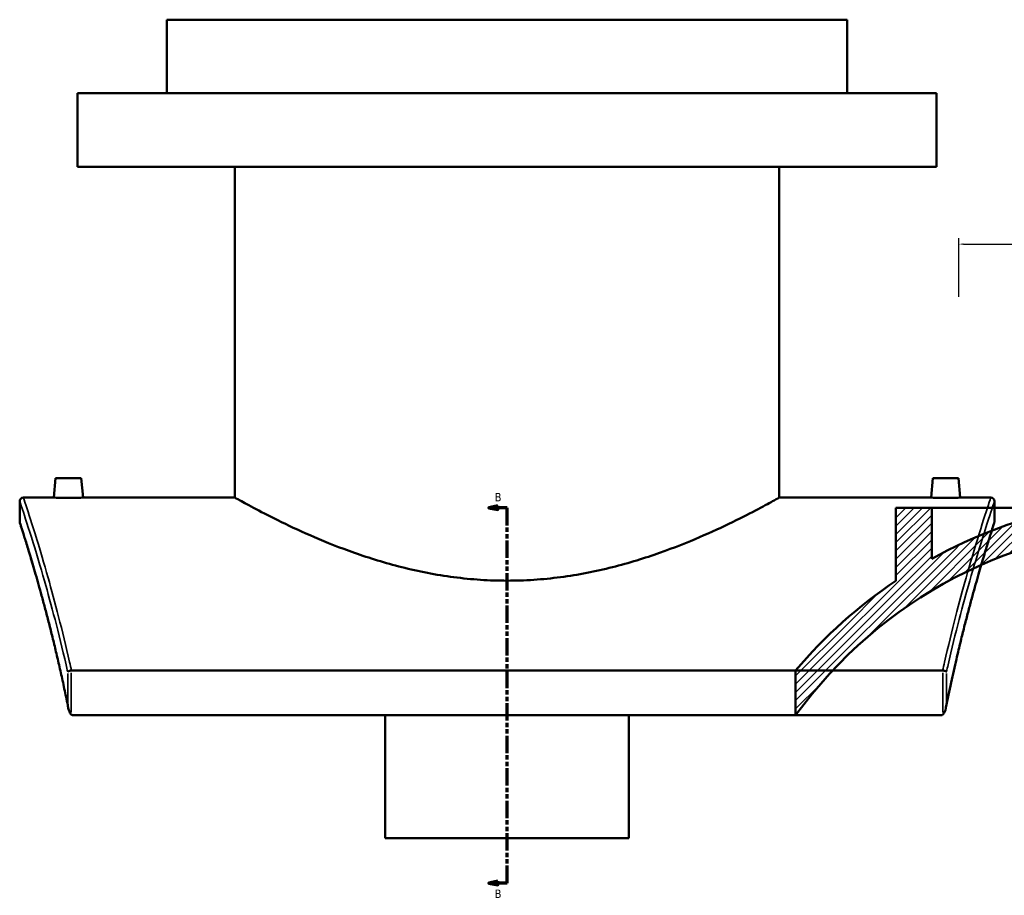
# Model space of a CAD drawing. Header units: millimetres. Extents: x -634 to 1175, y -305 to 962.
# Tile 1 of 12: x -634 to -99, y 37 to 513. Entities that reach past the tile are written whole.
import ezdxf

# ---------------------------------------------------------------- set-up
doc = ezdxf.new("R2010")
doc.units = ezdxf.units.MM
doc.linetypes.add('DOUBLE_DASH_CHAIN', pattern=[1.2403, 0.6614, -0.0827, 0.1654, -0.0827, 0.1654, -0.0827])
for name, color, linetype, lineweight in [('Dimension (ANSI)', 7, 'Continuous', 25), ('Hatch (ANSI)', 7, 'Continuous', 18), ('Section Line (ANSI)', 7, 'DOUBLE_DASH_CHAIN', 70), ('Visible (ANSI)', 7, 'Continuous', 50), ('Visible Narrow (ANSI)', 7, 'Continuous', 35)]:
    doc.layers.add(name, color=color, linetype=linetype, lineweight=lineweight)
doc.styles.add('Label Text (ANSI)', font='tahoma.ttf')
doc.styles.add('Note Text (ANSI)', font='tahoma.ttf')
doc.dimstyles.new('Default - mm (ANSI)', dxfattribs={"dimtxt": 2.4, "dimasz": 2.5, "dimexe": 3.175, "dimexo": 1.6002, "dimgap": 0.8, "dimtad": 0, "dimtoh": 1, "dimdec": 0, "dimrnd": 1e-08, "dimzin": 4, "dimdsep": 46, "dimtxsty": 'Note Text (ANSI)', "dimcen": 0.09, "dimdle": 10, "dimclrd": 256, "dimclre": 256, "dimclrt": 5, "dimadec": 1, "dimazin": 1, "dimtfac": 1.27, "dimtofl": 0, "dimtmove": 0, "dimatfit": 3, "dimfxl": 1, "dimtolj": 1, "dimtzin": 4, "dimlwd": -1, "dimlwe": -1, "dimarcsym": 0})

# ---------------------------------------------------------------- blocks, each defined once
blk = doc.blocks.new('2dTransSection0')
at = {"layer": 'Section Line (ANSI)', "linetype": 'Continuous'}
for p, q in [((-374.1, 248.4), (-379.1, 247.4)), ((-374.1, 247.4), (-379.1, 247.4)), ((-379.1, 247.4), (-374.1, 246.4)), ((-374.1, 246.4), (-374.1, 248.4)), ((-369.1, 247.4), (-374.1, 247.4)), ((-369.1, 237.81), (-369.1, 247.4)), ((-369.1, 43.24), (-369.1, 52.82)), ((-374.1, 44.24), (-379.1, 43.24)), ((-374.1, 43.24), (-379.1, 43.24)), ((-379.1, 43.24), (-374.1, 42.24)), ((-374.1, 42.24), (-374.1, 44.24)), ((-369.1, 43.24), (-374.1, 43.24))]:
    blk.add_line(p, q, dxfattribs=at)
at = {"layer": 'Section Line (ANSI)', "linetype": 'DOUBLE_DASH_CHAIN', "ltscale": 14.26161}
blk.add_line((-369.1, 43.24), (-369.1, 247.4), dxfattribs=at)
at = {"layer": 'Section Line (ANSI)', "linetype": 'Continuous', "flags": 128}
for points in [[(-374.1, 248.4), (-379.1, 247.4), (-374.1, 246.4), (-374.1, 248.4)], [(-374.1, 44.24), (-379.1, 43.24), (-374.1, 42.24), (-374.1, 44.24)]]:
    blk.add_lwpolyline(points, dxfattribs=at)
at = {"layer": 'Section Line (ANSI)'}
for points in [[(-374.1, 248.4), (-379.1, 247.4), (-374.1, 246.4), (-374.1, 248.4)], [(-374.1, 44.24), (-379.1, 43.24), (-374.1, 42.24), (-374.1, 44.24)]]:
    blk.add_solid(points, dxfattribs=at)
at = {"layer": 'Section Line (ANSI)', "char_height": 4.57, "attachment_point": 7, "style": 'Label Text (ANSI)'}
for insert in [(-375.85, 250.9), (-375.85, 35.16)]:
    blk.add_mtext('B', dxfattribs=dict(at, insert=insert))
blk = doc.blocks.new('*D10')
at = {"layer": 'Defpoints', "color": 0, "transparency": 16777216}
for p in [(116.54, 390.85), (-123.46, 360.53), (116.54, 360.53)]:
    blk.add_point(p, dxfattribs=at)
at = {"layer": 'Dimension (ANSI)', "transparency": 16777216}
for p, q in [((-123.46, 362.14), (-123.46, 394.02)), ((-120.96, 390.85), (-6.81, 390.85)), ((114.04, 390.85), (-0.11, 390.85)), ((116.54, 362.14), (116.54, 394.02))]:
    blk.add_line(p, q, dxfattribs=at)
for points in [[(-120.96, 391.26), (-120.96, 390.43), (-123.46, 390.85)], [(114.04, 391.26), (114.04, 390.43), (116.54, 390.85)]]:
    blk.add_solid(points, dxfattribs=at)
at = {"layer": 'Dimension (ANSI)', "color": 5, "transparency": 16777216, "insert": (-6.01, 392.1), "char_height": 2.4, "attachment_point": 1, "style": 'Note Text (ANSI)'}
blk.add_mtext('\\A1;240', dxfattribs=at)

msp = doc.modelspace()

# ---------------------------------------------------------------- hatches: boundary and pattern name
at = {"layer": 'Hatch (ANSI)'}
h = msp.add_hatch(dxfattribs=at)
h.set_pattern_fill('ANSI31', color=256, scale=25.4, style=0)
h.set_pattern_definition([(45, (0, 0), (-2.245064, 2.245064), [])])
edge = h.paths.add_edge_path()
edge.add_line((-63.59, 247.4), (-14.9, 247.4))
edge.add_line((-14.9, 247.4), (-14.9, 237.88))
edge.add_ellipse((-9.7, -12.06), major_axis=(146.61, 202.5), ratio=1, start_angle=37.0959, end_angle=90)
edge.add_line((-212.2, 134.54), (-212.2, 158.87))
edge.add_ellipse((-9.7, -12.06), major_axis=(-219.82, -148), ratio=1, start_angle=270, end_angle=285.88, ccw=False)
edge.add_line((-157.7, 207.76), (-157.7, 247.4))
edge.add_line((-157.7, 247.4), (-138.2, 247.4))
edge.add_line((-138.2, 247.4), (-138.2, 219.7))
edge.add_ellipse((-9.7, -12.06), major_axis=(-259.46, -53.88), ratio=1, start_angle=270, end_angle=287.274, ccw=False)
edge = h.paths.add_edge_path()
edge.add_line((118.8, 247.4), (118.8, 219.7))
edge.add_ellipse((-9.7, -12.06), major_axis=(-231.76, 128.5), ratio=1, start_angle=270, end_angle=287.274)
edge.add_line((44.18, 247.4), (-4.5, 247.4))
edge.add_line((-4.5, 247.4), (-4.5, 237.88))
edge.add_ellipse((-9.7, -12.06), major_axis=(249.95, -5.2), ratio=1, start_angle=19.7831, end_angle=90, ccw=False)
edge.add_line((227.25, 67.64), (237.8, 67.64))
edge.add_line((237.8, 67.64), (237.8, 82.64))
edge.add_ellipse((-9.7, -12.06), major_axis=(-94.7, 247.5), ratio=1, start_angle=270, end_angle=305.1097)
edge.add_line((138.3, 207.76), (138.3, 247.4))
edge.add_line((138.3, 247.4), (118.8, 247.4))

# ---------------------------------------------------------------- linework, layer by layer
at = {"layer": 'Visible (ANSI)'}
for p, q in [((-184.1, 512.94), (-554.1, 512.94)), ((-554.1, 472.94), (-554.1, 512.94)), ((-184.1, 472.94), (-184.1, 512.94)), ((-135.6, 472.94), (-602.6, 472.94)), ((-602.6, 432.94), (-602.6, 472.94)), ((-135.6, 432.94), (-135.6, 472.94)), ((-135.6, 432.94), (-602.6, 432.94)), ((-517.1, 252.94), (-517.1, 432.94)), ((-221.1, 252.94), (-221.1, 432.94)), ((-614.6, 263.54), (-615.53, 252.94)), ((-600.6, 263.54), (-614.6, 263.54)), ((-600.6, 263.54), (-599.68, 252.94)), ((-137.6, 263.54), (-138.53, 252.94)), ((-137.6, 263.54), (-123.6, 263.54)), ((-123.6, 263.54), (-122.68, 252.94)), ((-632.1, 252.94), (-615.53, 252.94)), ((-599.68, 252.94), (-517.1, 252.94)), ((-221.1, 252.94), (-138.53, 252.94)), ((-122.68, 252.94), (-106.1, 252.94)), ((-634.1, 239.94), (-634.1, 250.94)), ((-157.7, 247.4), (-138.2, 247.4)), ((-157.7, 247.4), (-157.7, 207.76)), ((-138.2, 247.4), (-63.59, 247.4)), ((-138.2, 219.7), (-138.2, 247.4)), ((-104.1, 250.94), (-104.1, 239.94)), ((-132.27, 158.87), (-605.94, 158.87)), ((-212.2, 158.87), (-212.2, 134.54)), ((-605.1, 134.54), (-133.11, 134.54)), ((-435.35, 67.64), (-435.35, 134.54)), ((-302.85, 134.54), (-302.85, 67.64)), ((-435.35, 67.64), (-302.85, 67.64))]:
    msp.add_line(p, q, dxfattribs=at)
for centre, radius, start, end in [((-632.1, 250.94), 2, 90, 180), ((-106.1, 250.94), 2, 0, 90), ((-9.7, -12.06), 265, 101.7323, 119.0063), ((-632.1, 239.94), 2, 180, 197.7986), ((-9.7, -12.06), 250, 91.1918, 144.0959), ((-106.1, 239.94), 2, 342.2014, 0), ((-9.7, -12.06), 265, 123.9515, 139.8315)]:
    msp.add_arc(centre, radius, start, end, dxfattribs=at)
for points, knots in [([(-599.68, 252.94), (-599.68, 252.94), (-599.88, 252.93), (-600.68, 252.91), (-601.29, 252.89), (-602.7, 252.86), (-603.59, 252.85), (-605.55, 252.82), (-606.61, 252.82), (-607.6, 252.82), (-608.6, 252.82), (-609.66, 252.82), (-611.62, 252.85), (-612.51, 252.86), (-613.91, 252.89), (-614.52, 252.91), (-615.33, 252.93), (-615.53, 252.94), (-615.53, 252.94)], [3.585948, 3.585948, 3.585948, 3.585948, 3.884732, 3.884732, 4.183517, 4.183517, 4.48239, 4.48239, 4.781264, 4.781264, 4.781264, 5.080138, 5.080138, 5.379011, 5.379011, 5.677796, 5.677796, 5.97658, 5.97658, 5.97658, 5.97658]), ([(-221.1, 252.94), (-221.1, 252.94), (-222.04, 252.41), (-225.89, 250.29), (-228.81, 248.69), (-236.43, 244.67), (-241.14, 242.25), (-251.93, 236.99), (-258.01, 234.16), (-270.92, 228.62), (-278.22, 225.69), (-294.16, 220.06), (-302.8, 217.37), (-320.94, 212.8), (-330.45, 210.92), (-344.93, 209.03), (-349.79, 208.55), (-359.49, 207.91), (-364.32, 207.76), (-373.88, 207.76), (-378.72, 207.91), (-388.42, 208.55), (-393.28, 209.03), (-407.76, 210.92), (-417.27, 212.8), (-435.41, 217.37), (-444.05, 220.06), (-459.99, 225.69), (-467.29, 228.62), (-480.19, 234.16), (-486.28, 236.99), (-497.07, 242.25), (-501.78, 244.67), (-509.4, 248.69), (-512.32, 250.29), (-516.17, 252.41), (-517.1, 252.94), (-517.1, 252.94)], [22.8917, 22.8917, 22.8917, 22.8917, 25.746619, 25.746619, 28.601537, 28.601537, 31.456456, 31.456456, 34.311374, 34.311374, 37.179381, 37.179381, 40.047387, 40.047387, 42.915394, 42.915394, 44.349397, 44.349397, 45.7834, 45.7834, 47.217404, 47.217404, 48.651407, 48.651407, 51.519414, 51.519414, 54.38742, 54.38742, 57.255427, 57.255427, 60.110345, 60.110345, 62.965264, 62.965264, 65.820182, 65.820182, 68.675101, 68.675101, 68.675101, 68.675101]), ([(-122.68, 252.94), (-122.68, 252.94), (-122.88, 252.93), (-123.68, 252.91), (-124.29, 252.89), (-125.7, 252.86), (-126.59, 252.85), (-128.55, 252.82), (-129.61, 252.82), (-131.6, 252.82), (-132.66, 252.82), (-134.62, 252.85), (-135.51, 252.86), (-136.91, 252.89), (-137.52, 252.91), (-138.33, 252.93), (-138.53, 252.94), (-138.53, 252.94)], [1.195316, 1.195316, 1.195316, 1.195316, 1.4941, 1.4941, 1.792885, 1.792885, 2.091758, 2.091758, 2.390632, 2.390632, 2.689506, 2.689506, 2.988379, 2.988379, 3.287164, 3.287164, 3.585948, 3.585948, 3.585948, 3.585948]), ([(-607.73, 138.74), (-608.35, 141.84), (-608.98, 144.88), (-610.23, 150.84), (-610.87, 153.76), (-612.14, 159.49), (-612.77, 162.29), (-614.05, 167.78), (-614.68, 170.46), (-615.95, 175.68), (-616.58, 178.23), (-617.83, 183.19), (-618.45, 185.61), (-619.67, 190.29), (-620.27, 192.56), (-621.45, 196.96), (-622.03, 199.09), (-623.16, 203.2), (-623.72, 205.17), (-624.8, 208.97), (-625.32, 210.8), (-626.33, 214.29), (-626.82, 215.95), (-627.75, 219.12), (-628.2, 220.62), (-629.06, 223.45), (-629.46, 224.79), (-630.23, 227.29), (-630.59, 228.45), (-631.25, 230.61), (-631.56, 231.6), (-632.13, 233.41), (-632.39, 234.23), (-632.84, 235.68), (-633.05, 236.31), (-633.48, 237.68), (-633.68, 238.3), (-633.94, 239.12), (-634.01, 239.33), (-634.01, 239.33)], [5.511617, 5.511617, 5.511617, 5.511617, 6.688877, 6.688877, 7.866136, 7.866136, 9.043396, 9.043396, 10.220656, 10.220656, 11.397916, 11.397916, 12.575175, 12.575175, 13.752435, 13.752435, 14.929695, 14.929695, 16.106955, 16.106955, 17.284214, 17.284214, 18.461474, 18.461474, 19.638734, 19.638734, 20.815994, 20.815994, 21.993253, 21.993253, 23.170513, 23.170513, 24.347773, 24.347773, 25.525033, 25.525033, 27.290922, 27.290922, 29.056812, 29.056812, 29.056812, 29.056812]), ([(-104.2, 239.33), (-104.2, 239.33), (-104.23, 239.23), (-104.35, 238.87), (-104.43, 238.59), (-104.67, 237.86), (-104.81, 237.41), (-105.16, 236.31), (-105.36, 235.68), (-105.82, 234.23), (-106.08, 233.41), (-106.64, 231.6), (-106.95, 230.61), (-107.62, 228.45), (-107.98, 227.29), (-108.75, 224.79), (-109.15, 223.45), (-110, 220.62), (-110.45, 219.12), (-111.39, 215.95), (-111.88, 214.29), (-112.89, 210.8), (-113.41, 208.97), (-114.49, 205.17), (-115.04, 203.2), (-116.18, 199.09), (-116.76, 196.96), (-117.94, 192.56), (-118.54, 190.29), (-119.76, 185.61), (-120.38, 183.19), (-121.63, 178.23), (-122.26, 175.68), (-123.52, 170.46), (-124.16, 167.78), (-125.75, 160.92), (-126.71, 156.67), (-128.61, 147.9), (-129.55, 143.38), (-130.47, 138.74)], [31.914031, 31.914031, 31.914031, 31.914031, 33.09129, 33.09129, 34.26855, 34.26855, 35.44581, 35.44581, 36.62307, 36.62307, 37.800329, 37.800329, 38.977589, 38.977589, 40.154849, 40.154849, 41.332109, 41.332109, 42.509368, 42.509368, 43.686628, 43.686628, 44.863888, 44.863888, 46.041148, 46.041148, 47.218407, 47.218407, 48.395667, 48.395667, 49.572927, 49.572927, 50.750187, 50.750187, 51.927446, 51.927446, 53.693336, 53.693336, 55.459226, 55.459226, 55.459226, 55.459226]), ([(-606.07, 158.87), (-606.31, 158.84), (-606.56, 158.8), (-607.03, 158.69), (-607.24, 158.62), (-607.57, 158.48), (-607.68, 158.42), (-607.88, 158.28), (-607.95, 158.21), (-608, 158.14), (-608, 158.14), (-608, 158.14)], [-0.2734087, -0.2734087, -0.2734087, -0.2734087, -0.1984254, -0.1984254, -0.1188631, -0.1188631, -0.0597072, -0.0597072, 0, 0, 0.0006767, 0.0006767, 0.0006767, 0.0006767]), ([(-130.21, 158.14), (-130.21, 158.14), (-130.21, 158.14), (-130.26, 158.21), (-130.33, 158.28), (-130.52, 158.42), (-130.64, 158.48), (-130.96, 158.62), (-131.18, 158.69), (-131.65, 158.8), (-131.89, 158.84), (-132.14, 158.87)], [-0.2735175, -0.2735175, -0.2735175, -0.2735175, -0.2728423, -0.2728423, -0.2132588, -0.2132588, -0.1542255, -0.1542255, -0.074828, -0.074828, 0, 0, 0, 0]), ([(-608, 140.59), (-608, 140.59), (-608, 140.58), (-607.86, 139.07), (-607.53, 137.61), (-606.9, 136.03), (-606.68, 135.63), (-606.35, 135.18), (-606.21, 135.03), (-606.07, 134.91)], [-0.4265835, -0.4265835, -0.4265835, -0.4265835, -0.4255502, -0.4255502, -0.1694984, -0.1694984, -0.0563136, -0.0563136, 0, 0, 0, 0]), ([(-132.14, 134.91), (-131.99, 135.03), (-131.86, 135.18), (-131.53, 135.63), (-131.31, 136.03), (-130.67, 137.61), (-130.35, 139.07), (-130.21, 140.58), (-130.21, 140.59), (-130.21, 140.59)], [-0.7949308, -0.7949308, -0.7949308, -0.7949308, -0.6897365, -0.6897365, -0.4783066, -0.4783066, 0, 0, 0.0019303, 0.0019303, 0.0019303, 0.0019303]), ([(-605.1, 134.54), (-605.26, 134.54), (-605.42, 134.58), (-605.75, 134.7), (-605.92, 134.8), (-606.07, 134.91)], [0, 0, 0, 0, 0.048921, 0.048921, 0.1052561, 0.1052561, 0.1052561, 0.1052561]), ([(-132.14, 134.91), (-132.24, 134.84), (-132.35, 134.77), (-132.56, 134.66), (-132.67, 134.62), (-132.89, 134.56), (-133, 134.54), (-133.11, 134.54)], [0.4337126, 0.4337126, 0.4337126, 0.4337126, 0.4787403, 0.4787403, 0.5212938, 0.5212938, 0.561123, 0.561123, 0.561123, 0.561123])]:
    msp.add_open_spline(points, degree=3, knots=knots, dxfattribs=at)
for points in [[(-606.07, 158.87), (-606.02, 158.87), (-605.98, 158.87), (-605.94, 158.87)], [(-132.27, 158.87), (-132.23, 158.87), (-132.18, 158.87), (-132.14, 158.87)]]:
    msp.add_open_spline(points, degree=3, dxfattribs=at)
at = {"layer": 'Visible Narrow (ANSI)'}
for p, q in [((-608, 157.26), (-608, 141.47)), ((-606.07, 136.11), (-606.07, 157.67)), ((-132.14, 157.67), (-132.14, 136.11)), ((-130.21, 141.47), (-130.21, 157.26))]:
    msp.add_line(p, q, dxfattribs=at)
for points, knots in [([(-605.94, 158.87), (-606.28, 160.38), (-606.61, 161.88), (-610.94, 180.92), (-615.03, 196.4), (-620.93, 217.3), (-623.02, 224.29), (-627.38, 238.51), (-629.38, 244.66), (-631.6, 251.42), (-632.1, 252.94), (-632.1, 252.94)], [-55.173813, -55.173813, -55.173813, -55.173813, -54.575918, -54.575918, -47.499596, -47.499596, -43.123163, -43.123163, -36.975179, -36.975179, -32.119387, -32.119387, -32.119387, -32.119387]), ([(-106.1, 252.94), (-106.1, 252.94), (-106.61, 251.42), (-108.83, 244.66), (-110.82, 238.51), (-115.19, 224.29), (-117.27, 217.3), (-123.18, 196.41), (-127.26, 180.92), (-131.59, 161.88), (-131.93, 160.38), (-132.27, 158.87)], [-30.289948, -30.289948, -30.289948, -30.289948, -25.434184, -25.434184, -19.2862, -19.2862, -14.910031, -14.910031, -7.833525, -7.833525, -7.235521, -7.235521, -7.235521, -7.235521]), ([(-634.1, 250.94), (-634.1, 250.94), (-633.6, 249.44), (-631.37, 242.72), (-629.37, 236.62), (-625, 222.51), (-622.9, 215.56), (-616.99, 194.83), (-612.89, 179.47), (-608.59, 160.75), (-608.29, 159.45), (-608, 158.14)], [32.119387, 32.119387, 32.119387, 32.119387, 36.975179, 36.975179, 43.123163, 43.123163, 47.499596, 47.499596, 54.575918, 54.575918, 55.099748, 55.099748, 55.099748, 55.099748]), ([(-130.21, 158.14), (-129.91, 159.45), (-129.62, 160.75), (-125.32, 179.47), (-121.22, 194.83), (-115.3, 215.57), (-113.21, 222.51), (-108.84, 236.62), (-106.83, 242.72), (-104.61, 249.44), (-104.1, 250.94), (-104.1, 250.94)], [7.309587, 7.309587, 7.309587, 7.309587, 7.833525, 7.833525, 14.910031, 14.910031, 19.2862, 19.2862, 25.434184, 25.434184, 30.289948, 30.289948, 30.289948, 30.289948]), ([(-608, 140.59), (-610.31, 152.05), (-612.71, 162.74), (-617.69, 183.33), (-620.25, 193.03), (-624.92, 209.92), (-627.04, 217.1), (-630.47, 228.48), (-631.82, 232.76), (-633.63, 238.49), (-634.1, 239.94), (-634.1, 239.94)], [5.696538, 5.696538, 5.696538, 5.696538, 10.070414, 10.070414, 14.891592, 14.891592, 19.712776, 19.712776, 24.384831, 24.384831, 29.056812, 29.056812, 29.056812, 29.056812]), ([(-104.1, 239.94), (-104.1, 239.94), (-104.57, 238.49), (-106.39, 232.76), (-107.73, 228.48), (-111.17, 217.1), (-113.28, 209.92), (-117.96, 193.03), (-120.52, 183.33), (-125.49, 162.74), (-127.9, 152.05), (-130.21, 140.59)], [31.914031, 31.914031, 31.914031, 31.914031, 36.58602, 36.58602, 41.258005, 41.258005, 46.078993, 46.078993, 50.899975, 50.899975, 55.274305, 55.274305, 55.274305, 55.274305])]:
    msp.add_open_spline(points, degree=3, knots=knots, dxfattribs=at)

# ---------------------------------------------------------------- block references
at = {"layer": 'Section Line (ANSI)'}
msp.add_blockref('2dTransSection0', (0, 0), dxfattribs=at)

# ---------------------------------------------------------------- dimensions: what is measured, and where the dimension line sits
at = {"layer": 'Dimension (ANSI)'}
dim = msp.add_linear_dim(base=(116.54, 390.85), p1=(-123.46, 360.53), p2=(116.54, 360.53), angle=180, dimstyle='Default - mm (ANSI)', override={"dimgap": 0.8, "dimtoh": 0, "dimdec": 0, "dimtol": 0, "dimlim": 0, "dimtp": 0, "dimtm": 0, "dimtdec": 2, "dimatfit": 1}, dxfattribs=at)
dim.commit()
dim.dimension.update_dxf_attribs({"geometry": '*D10', "text_midpoint": (-3.46, 390.85), "dimtype": 160})

doc.saveas('drawing.dxf')
